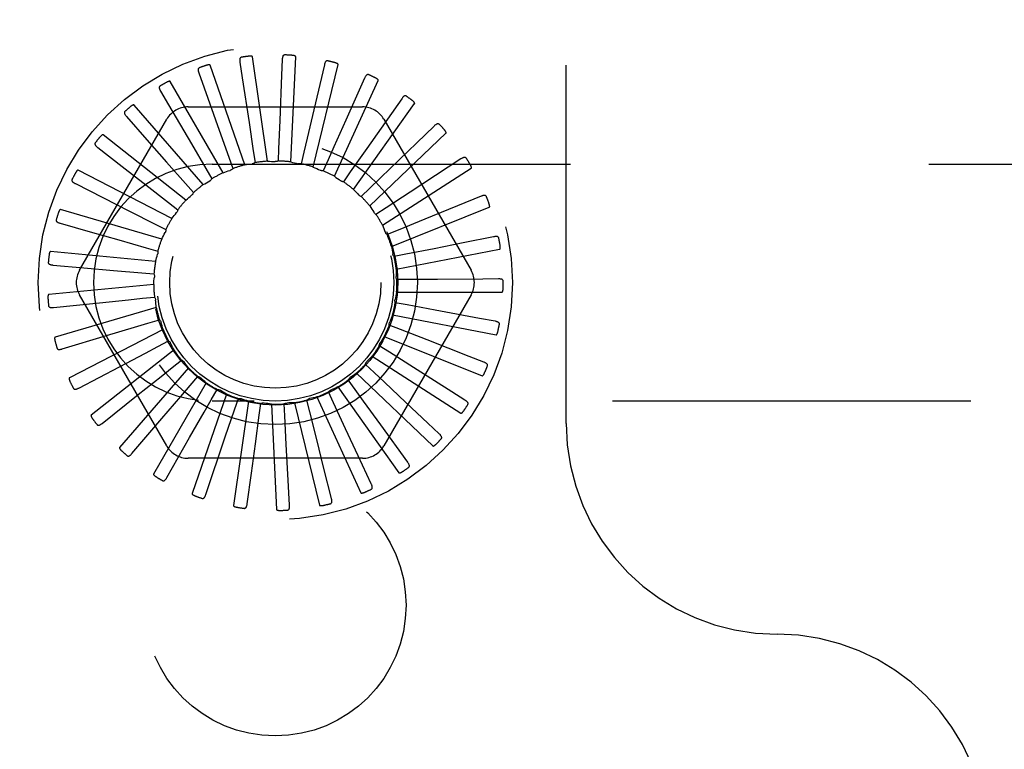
# Model space of a CAD drawing. Header units: inches. Extents: x 0 to 77.3, y 0 to 50.
# Tile 48 of 56: x 71.8 to 72.9, y 40.3 to 41.2. Entities that reach past the tile are written whole.
import ezdxf

# ---------------------------------------------------------------- set-up
doc = ezdxf.new("R2010")
doc.units = ezdxf.units.IN
doc.header["$LTSCALE"] = 4.25
doc.header["$MEASUREMENT"] = 0
doc.linetypes.add('HIDDEN', pattern=[0.2, 0.1, -0.1])
doc.layers.get('0').update_dxf_attribs({"linetype": 'CONTINUOUS'})
doc.layers.add('DEFAULT_2', color=8, linetype='HIDDEN')
doc.layers.add('DIMENSIONS', color=7, linetype='CONTINUOUS')
doc.styles.get("Standard").update_dxf_attribs({"font": 'arial.ttf'})
doc.dimstyles.new('DIMSTYLE_1', dxfattribs={"dimtxt": 0.340909, "dimasz": 0.454545, "dimexe": 0.09, "dimexo": 0.07, "dimgap": 0.0375, "dimtad": 0, "dimtih": 1, "dimtoh": 1, "dimzin": 4, "dimdsep": 46, "dimtxsty": 'Standard', "dimblk": '_FILLED', "dimblk1": '_FILLED', "dimblk2": '_FILLED', "dimcen": 0.09, "dimadec": 3, "dimazin": 1, "dimtfac": 1, "dimtdec": 3, "dimtofl": 0, "dimtmove": 0, "dimatfit": 3, "dimldrblk": '_FILLED', "dimfxl": 0, "dimtolj": 1, "dimtzin": 4, "dimarcsym": 0})

# ---------------------------------------------------------------- blocks, each defined once
blk = doc.blocks.new('_FILLED')
at = {"color": 0, "linetype": 'ByBlock'}
blk.add_solid([(0, 0), (-1, 0.2), (-1, -0.2)], dxfattribs=at)
blk = doc.blocks.new('*D10')
at = {"layer": 'DIMENSIONS', "color": 2, "linetype": 'Continuous'}
for p, q in [((65.3931, 42.3653), (76.2617, 42.3653)), ((75.8526, 42.3653), (75.8526, 41.3312)), ((75.8526, 39.6153), (75.8526, 40.6494)), ((75.2581, 39.6153), (76.2617, 39.6153))]:
    blk.add_line(p, q, dxfattribs=at)
at = {"layer": 'DIMENSIONS', "color": 2, "linetype": 'Continuous', "xscale": 0.4545454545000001, "yscale": 0.4545454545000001, "zscale": 0.4545454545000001}
for p, rotation in [((75.8526, 42.3653), 90), ((75.8526, 39.6153), 270)]:
    blk.add_blockref('_FILLED', p, dxfattribs=dict(at, rotation=rotation))
at = {"layer": 'DIMENSIONS', "color": 2, "linetype": 'Continuous', "insert": (75.8526, 41.1607), "char_height": 0.34091, "width": 0.926411, "attachment_point": 2, "line_spacing_factor": 0.9}
blk.add_mtext('2.75', dxfattribs=at)
blk = doc.blocks.new('*D12')
at = {"layer": 'DIMENSIONS', "color": 2, "linetype": 'Continuous'}
for p, q in [((65.0749, 42.0471), (65.0749, 37.5796)), ((75.0749, 39.4401), (75.0749, 37.5796)), ((65.0749, 37.9887), (69.3088, 37.9887)), ((75.0749, 37.9887), (70.841, 37.9887))]:
    blk.add_line(p, q, dxfattribs=at)
at = {"layer": 'DIMENSIONS', "color": 2, "linetype": 'Continuous', "xscale": 0.4545454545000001, "yscale": 0.4545454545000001, "zscale": 0.4545454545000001, "rotation": 180}
blk.add_blockref('_FILLED', (65.0749, 37.9887), dxfattribs=at)
at = {"layer": 'DIMENSIONS', "color": 2, "linetype": 'Continuous', "xscale": 0.4545454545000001, "yscale": 0.4545454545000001, "zscale": 0.4545454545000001}
blk.add_blockref('_FILLED', (75.0749, 37.9887), dxfattribs=at)
at = {"layer": 'DIMENSIONS', "color": 2, "linetype": 'Continuous', "insert": (70.0749, 38.1591), "char_height": 0.34091, "width": 1.191281, "attachment_point": 2, "line_spacing_factor": 0.9}
blk.add_mtext('10.00', dxfattribs=at)

msp = doc.modelspace()

# ---------------------------------------------------------------- linework, layer by layer
at = {"layer": 'DEFAULT_2', "color": 8, "linetype": 'HIDDEN'}
for p, q in [((72.419909, 40.698287), (72.419909, 44.032287)), ((72.032963, 41.126534), (72.035735, 41.108192)), ((72.065758, 41.009248), (72.047973, 41.132945)), ((72.083162, 41.129751), (72.082413, 41.111216)), ((72.093168, 41.008378), (72.099114, 41.133205)), ((71.98428, 41.113875), (71.990473, 41.096388)), ((72.038679, 41.004914), (71.997805, 41.12301)), ((72.119918, 41.002337), (72.149381, 41.123783)), ((72.133063, 41.12341), (72.120569, 41.070263)), ((72.012909, 40.995535), (71.950424, 41.103761)), ((72.035735, 41.108192), (72.043727, 41.055245)), ((72.082413, 41.111216), (72.08024, 41.057713)), ((72.145042, 40.991342), (72.196956, 41.105018)), ((72.180862, 41.10774), (72.158536, 41.057917)), ((71.938872, 41.092231), (71.948263, 41.076232)), ((71.990473, 41.096388), (72.008341, 41.045911)), ((72.224832, 41.083306), (72.183427, 41.024284)), ((71.98938, 40.981447), (71.907543, 41.075892)), ((71.948263, 41.076232), (71.97536, 41.030048)), ((71.971467, 41.073621), (72.178351, 41.073621)), ((72.16763, 40.975791), (72.240119, 41.077588)), ((71.842766, 40.879871), (71.946208, 41.059037)), ((71.898381, 41.062384), (71.922646, 41.034783)), ((72.043727, 41.055245), (72.048787, 41.021628)), ((72.08024, 41.057713), (72.078847, 41.023746)), ((72.20361, 41.059037), (72.307052, 40.879871)), ((72.008341, 41.045911), (72.019671, 41.013859)), ((72.263383, 41.050993), (72.211556, 41.000873)), ((71.968942, 40.963162), (71.87071, 41.040412)), ((71.922646, 41.034783), (71.945978, 41.008231)), ((72.186868, 40.956247), (72.277312, 41.042485)), ((71.86427, 41.025414), (71.89332, 41.002904)), ((71.97536, 41.030048), (71.992552, 41.000721)), ((72.048787, 41.021628), (72.050894, 41.007525)), ((72.078847, 41.023746), (72.078246, 41.0095)), ((72.108764, 41.020138), (72.105478, 41.006262)), ((72.183427, 41.024284), (72.163891, 40.996463)), ((72.019671, 41.013859), (72.024409, 41.00041)), ((72.137458, 41.010932), (72.131606, 40.997929)), ((72.295122, 41.011968), (72.234747, 40.972562)), ((71.952334, 40.941339), (71.841257, 40.998603)), ((71.89332, 41.002904), (71.921256, 40.981248)), ((71.945978, 41.008231), (71.968409, 40.982687)), ((71.992552, 41.000721), (71.999749, 40.988411)), ((71.999909, 41.005787), (74.599909, 41.005787)), ((72.211556, 41.000873), (72.187108, 40.977252)), ((72.202059, 40.933414), (72.307189, 41.000978)), ((72.163891, 40.996463), (72.155684, 40.984802)), ((71.837773, 40.982657), (71.870557, 40.966051)), ((71.921256, 40.981248), (71.948116, 40.96041)), ((71.968409, 40.982687), (71.977806, 40.971962)), ((72.187108, 40.977252), (72.176842, 40.967356)), ((71.870557, 40.966051), (71.902087, 40.950073)), ((72.234747, 40.972562), (72.20627, 40.953995)), ((72.318902, 40.967642), (72.25216, 40.940374)), ((71.940156, 40.916767), (71.82025, 40.951974)), ((71.902087, 40.950073), (71.932405, 40.934695)), ((71.948116, 40.96041), (71.959373, 40.951657)), ((72.20627, 40.953995), (72.194317, 40.94622)), ((72.212654, 40.90812), (72.328671, 40.954566)), ((72.25216, 40.940374), (72.220684, 40.927532)), ((71.819845, 40.935658), (71.855181, 40.925557)), ((71.932405, 40.934695), (71.945115, 40.928231)), ((72.220684, 40.927532), (72.207476, 40.922159)), ((71.855181, 40.925557), (71.889164, 40.915834)), ((71.889164, 40.915834), (71.921845, 40.906472)), ((72.333864, 40.919616), (72.297828, 40.912403)), ((71.921845, 40.906472), (71.935548, 40.90253)), ((72.218271, 40.881278), (72.340981, 40.904928)), ((72.263167, 40.905472), (72.22983, 40.898819)), ((72.297828, 40.912403), (72.263167, 40.905472)), ((71.932849, 40.890334), (71.808446, 40.902213)), ((72.22983, 40.898819), (72.215843, 40.896043)), ((71.811137, 40.886115), (71.847745, 40.882884)), ((71.847745, 40.882884), (71.882955, 40.879768)), ((71.882955, 40.879768), (71.916816, 40.87676)), ((71.916816, 40.87676), (71.931018, 40.875483)), ((72.233376, 40.868894), (72.219117, 40.868815)), ((72.26737, 40.869118), (72.233376, 40.868894)), ((72.320916, 40.869493), (72.26737, 40.869118)), ((72.339466, 40.869627), (72.320916, 40.869493)), ((71.930676, 40.862997), (71.806273, 40.851118)), ((71.946208, 40.671537), (71.842766, 40.850704)), ((71.917502, 40.846634), (71.931689, 40.848067)), ((72.307052, 40.850704), (72.20361, 40.671537)), ((72.218706, 40.853857), (72.343675, 40.853857)), ((71.811962, 40.835819), (71.866273, 40.841396)), ((71.933716, 40.835742), (71.813809, 40.800534)), ((72.231195, 40.838838), (72.217179, 40.84146)), ((72.264617, 40.832625), (72.231195, 40.838838)), ((72.213945, 40.82685), (72.336655, 40.803199)), ((72.317266, 40.82286), (72.264617, 40.832625)), ((72.335506, 40.819481), (72.317266, 40.82286)), ((71.923877, 40.817181), (71.937536, 40.821274)), ((72.223365, 40.809739), (72.210098, 40.814966)), ((71.822291, 40.786589), (71.874565, 40.802343)), ((71.941859, 40.809555), (71.830782, 40.752291)), ((72.204158, 40.801232), (72.320175, 40.754785)), ((72.255008, 40.797313), (72.223365, 40.809739)), ((71.93571, 40.789468), (71.948348, 40.796071)), ((71.95066, 40.793552), (71.950779, 40.793311)), ((72.21017, 40.782647), (72.198132, 40.790291)), ((72.304857, 40.77776), (72.255008, 40.797313)), ((71.954811, 40.785382), (71.856579, 40.708131)), ((72.1897, 40.777929), (72.29483, 40.710366)), ((72.238889, 40.764457), (72.21017, 40.782647)), ((72.322128, 40.77099), (72.304857, 40.77776)), ((71.84175, 40.740203), (71.890097, 40.765565)), ((71.972103, 40.764097), (71.890266, 40.669652)), ((71.952575, 40.764494), (71.963735, 40.77337)), ((72.192086, 40.758542), (72.181712, 40.768326)), ((72.284137, 40.735824), (72.238889, 40.764457)), ((71.973861, 40.743164), (71.983139, 40.753992)), ((72.171092, 40.757783), (72.261537, 40.671545)), ((71.993111, 40.74647), (71.930627, 40.638244)), ((72.149009, 40.741523), (72.221498, 40.639726)), ((72.169767, 40.738296), (72.161432, 40.749865)), ((71.869635, 40.698338), (71.91231, 40.732391)), ((72.017076, 40.733137), (71.976203, 40.615041)), ((71.998799, 40.726247), (72.00586, 40.738635)), ((72.124247, 40.729736), (72.176161, 40.61606)), ((72.144019, 40.722639), (72.138024, 40.735577)), ((72.299815, 40.725908), (72.284137, 40.735824)), ((74.599909, 40.724787), (71.999909, 40.724787)), ((72.043131, 40.72458), (72.025346, 40.600883)), ((72.026487, 40.714356), (72.031077, 40.727857)), ((72.055926, 40.70792), (72.057878, 40.722045)), ((72.070334, 40.721109), (72.07628, 40.596281)), ((72.086051, 40.707171), (72.085295, 40.72141)), ((72.097703, 40.722848), (72.127165, 40.601402)), ((72.115774, 40.712137), (72.112336, 40.725976)), ((72.158345, 40.691809), (72.144019, 40.722639)), ((72.255855, 40.698567), (72.229592, 40.723256)), ((72.015581, 40.682158), (72.026487, 40.714356)), ((72.051311, 40.674239), (72.055926, 40.70792)), ((72.087893, 40.673226), (72.086051, 40.707171)), ((72.124006, 40.679154), (72.115774, 40.712137)), ((71.90494, 40.662506), (71.940399, 40.704021)), ((72.231902, 40.652303), (72.199918, 40.696549)), ((72.269373, 40.685863), (72.255855, 40.698567)), ((71.946389, 40.634004), (71.97335, 40.681479)), ((71.992482, 40.613861), (72.015581, 40.682158)), ((72.173252, 40.65976), (72.158345, 40.691809)), ((72.046523, 40.639218), (72.051311, 40.674239)), ((72.08982, 40.637932), (72.087893, 40.673226)), ((72.132578, 40.644862), (72.124006, 40.679154)), ((72.188757, 40.62644), (72.173252, 40.65976)), ((72.178351, 40.656954), (71.971467, 40.656954)), ((72.041554, 40.602805), (72.046523, 40.639218)), ((72.091832, 40.601236), (72.08982, 40.637932)), ((72.141498, 40.609211), (72.132578, 40.644862))]:
    msp.add_line(p, q, dxfattribs=at)
for points in [[(72.034819, 41.132567), (72.034371, 41.132454), (72.033981, 41.132271), (72.033647, 41.132011), (72.033371, 41.131692), (72.033155, 41.131327), (72.032991, 41.130916), (72.032873, 41.130463), (72.032797, 41.129974), (72.032759, 41.129454), (72.032752, 41.128909), (72.032771, 41.128342), (72.032815, 41.127756), (72.032878, 41.127154), (72.032963, 41.126534)], [(72.047973, 41.132945), (72.047917, 41.133108), (72.047824, 41.13325), (72.047693, 41.133367), (72.047532, 41.133466), (72.047353, 41.133548), (72.047156, 41.133616), (72.046948, 41.133672), (72.046728, 41.133717), (72.046497, 41.133754), (72.046255, 41.133783), (72.046003, 41.133804), (72.045743, 41.133818), (72.045475, 41.133826), (72.045197, 41.133828), (72.04491, 41.133824), (72.044612, 41.133814), (72.044302, 41.133798), (72.04398, 41.133774), (72.043644, 41.133743), (72.043295, 41.133704)], [(72.086128, 41.135324), (72.085666, 41.135298), (72.085247, 41.135191), (72.084871, 41.135), (72.084539, 41.134739), (72.084258, 41.134421), (72.084019, 41.134049), (72.083818, 41.133626), (72.083651, 41.13316), (72.083514, 41.132658), (72.083404, 41.132123), (72.083316, 41.131563), (72.083248, 41.130979), (72.083196, 41.130376), (72.083162, 41.129751)], [(72.099114, 41.133205), (72.09909, 41.133377), (72.099026, 41.133533), (72.098919, 41.133674), (72.09878, 41.133801), (72.098619, 41.133915), (72.098439, 41.134019), (72.098245, 41.134113), (72.098038, 41.134199), (72.097818, 41.134279), (72.097586, 41.134353), (72.097343, 41.134422), (72.09709, 41.134485), (72.096828, 41.134544), (72.096556, 41.134598), (72.096273, 41.134649), (72.095979, 41.134695), (72.095672, 41.134738), (72.095351, 41.134776), (72.095013, 41.134809), (72.094658, 41.134837)], [(72.137029, 41.128321), (72.136571, 41.128383), (72.13614, 41.128357), (72.135734, 41.128241), (72.135359, 41.128047), (72.135023, 41.127788), (72.134718, 41.127468), (72.13444, 41.127091), (72.134188, 41.126665), (72.133959, 41.126197), (72.13375, 41.125693), (72.133557, 41.12516), (72.13338, 41.124599), (72.133215, 41.124017), (72.133063, 41.12341)], [(72.149381, 41.123783), (72.149389, 41.123956), (72.149356, 41.124121), (72.149278, 41.12428), (72.149165, 41.124431), (72.149029, 41.124574), (72.148872, 41.12471), (72.148699, 41.124839), (72.148512, 41.124963), (72.148311, 41.125083), (72.148097, 41.125199), (72.147872, 41.125313), (72.147635, 41.125423), (72.147389, 41.12553), (72.147132, 41.125635), (72.146864, 41.125738), (72.146584, 41.125839), (72.146285, 41.12594), (72.145982, 41.126037), (72.145692, 41.126124), (72.145408, 41.126202)], [(71.984961, 41.12015), (71.984542, 41.119954), (71.984193, 41.1197), (71.983915, 41.119382), (71.983704, 41.119017), (71.983561, 41.118617), (71.983478, 41.118183), (71.983448, 41.117716), (71.983466, 41.117221), (71.983526, 41.116704), (71.983623, 41.116166), (71.983749, 41.115614), (71.983903, 41.115046), (71.984079, 41.114467), (71.98428, 41.113875)], [(71.997805, 41.12301), (71.997719, 41.12316), (71.997602, 41.123281), (71.99745, 41.123372), (71.997274, 41.123439), (71.997082, 41.123485), (71.996876, 41.123515), (71.996661, 41.12353), (71.996437, 41.123533), (71.996202, 41.123525), (71.99596, 41.123508), (71.995709, 41.123481), (71.99545, 41.123446), (71.995185, 41.123403), (71.994912, 41.123352), (71.994631, 41.123294), (71.994341, 41.123228), (71.994034, 41.123151), (71.993728, 41.123069), (71.993435, 41.122985), (71.993151, 41.122896)], [(71.950424, 41.103761), (71.950311, 41.103892), (71.950173, 41.103989), (71.950007, 41.104049), (71.949821, 41.104081), (71.949624, 41.10409), (71.949416, 41.10408), (71.949203, 41.104055), (71.948981, 41.104015), (71.948753, 41.103963), (71.948518, 41.1039), (71.948276, 41.103826), (71.948029, 41.103743), (71.947777, 41.103651), (71.947519, 41.103549), (71.947254, 41.103439), (71.946981, 41.103319), (71.9467, 41.103188), (71.946409, 41.103047), (71.946109, 41.102893), (71.9458, 41.102727)], [(72.185686, 41.111811), (72.185248, 41.111958), (72.18482, 41.112015), (72.184399, 41.111978), (72.183994, 41.111858), (72.183615, 41.111668), (72.183255, 41.111411), (72.182911, 41.111093), (72.182583, 41.110723), (72.182269, 41.110307), (72.181968, 41.109852), (72.181679, 41.109364), (72.181398, 41.108848), (72.181126, 41.108307), (72.180862, 41.10774)], [(72.196956, 41.105018), (72.196997, 41.105186), (72.196995, 41.105354), (72.196948, 41.105525), (72.196867, 41.105694), (72.19676, 41.105861), (72.196631, 41.106024), (72.196486, 41.106183), (72.196326, 41.10634), (72.196151, 41.106497), (72.195963, 41.106651), (72.195763, 41.106805), (72.195552, 41.106958), (72.19533, 41.10711), (72.195098, 41.107262), (72.194854, 41.107414), (72.194598, 41.107566), (72.194329, 41.10772), (72.194045, 41.107874), (72.193746, 41.108029), (72.193432, 41.108185)], [(71.938354, 41.098522), (71.937979, 41.09825), (71.937685, 41.097934), (71.937471, 41.09757), (71.937334, 41.097171), (71.937269, 41.096751), (71.93727, 41.096309), (71.937329, 41.095845), (71.93744, 41.095362), (71.937597, 41.094865), (71.937793, 41.094356), (71.938022, 41.093838), (71.938281, 41.09331), (71.938563, 41.092774), (71.938872, 41.092231)], [(72.230339, 41.086391), (72.229937, 41.086619), (72.229527, 41.086756), (72.229107, 41.086798), (72.228687, 41.086758), (72.228279, 41.086642), (72.227876, 41.086458), (72.227479, 41.086212), (72.227086, 41.08591), (72.226699, 41.085561), (72.226318, 41.085171), (72.225941, 41.084747), (72.225568, 41.084293), (72.225198, 41.083813), (72.224832, 41.083306)], [(72.240119, 41.077588), (72.240191, 41.077745), (72.240222, 41.077911), (72.240208, 41.078087), (72.24016, 41.078269), (72.240087, 41.078453), (72.239991, 41.078637), (72.239879, 41.078821), (72.239751, 41.079006), (72.239609, 41.079192), (72.239454, 41.07938), (72.239287, 41.079569), (72.239108, 41.079759), (72.23892, 41.07995), (72.23872, 41.080143), (72.238509, 41.080338), (72.238287, 41.080536), (72.238047, 41.080741), (72.237802, 41.080944), (72.237563, 41.081133), (72.237327, 41.081313)], [(71.896681, 41.068463), (71.896365, 41.068126), (71.896136, 41.06776), (71.895995, 41.067362), (71.895936, 41.066944), (71.895951, 41.06652), (71.896036, 41.066086), (71.896182, 41.065641), (71.896382, 41.065189), (71.89663, 41.064731), (71.896919, 41.064268), (71.897242, 41.063802), (71.897596, 41.063332), (71.897975, 41.06286), (71.898381, 41.062384)], [(71.907543, 41.075892), (71.907407, 41.075999), (71.907253, 41.076069), (71.907078, 41.076097), (71.90689, 41.076093), (71.906694, 41.076065), (71.906492, 41.076015), (71.906287, 41.07595), (71.906077, 41.075869), (71.905863, 41.075775), (71.905644, 41.075668), (71.905421, 41.07555), (71.905194, 41.075422), (71.904964, 41.075283), (71.904729, 41.075135), (71.90449, 41.074976), (71.904245, 41.074807), (71.903994, 41.074626), (71.903735, 41.074432), (71.903468, 41.074222), (71.903192, 41.073999)], [(72.120569, 41.070263), (72.112625, 41.036517), (72.108764, 41.020138)], [(72.158536, 41.057917), (72.144349, 41.026285), (72.137458, 41.010932)], [(72.269374, 41.052981), (72.269022, 41.05328), (72.268646, 41.053492), (72.268242, 41.053613), (72.267822, 41.053653), (72.267399, 41.053617), (72.266969, 41.053512), (72.266532, 41.053345), (72.266089, 41.053123), (72.265644, 41.052854), (72.265195, 41.052543), (72.264745, 41.052198), (72.264293, 41.051823), (72.263839, 41.051422), (72.263383, 41.050993)], [(72.277312, 41.042485), (72.277412, 41.042626), (72.277474, 41.042783), (72.277494, 41.042959), (72.277481, 41.043146), (72.277444, 41.04334), (72.277385, 41.04354), (72.27731, 41.043742), (72.277219, 41.043947), (72.277115, 41.044157), (72.276998, 41.044371), (72.276869, 41.044588), (72.27673, 41.044808), (72.276581, 41.045032), (72.276421, 41.045259), (72.276252, 41.04549), (72.27607, 41.045727), (72.275878, 41.04597), (72.275672, 41.046219), (72.275451, 41.046474), (72.275216, 41.046737)], [(71.87071, 41.040412), (71.870556, 41.040492), (71.870392, 41.04053), (71.870215, 41.040525), (71.870031, 41.040485), (71.869844, 41.040421), (71.869655, 41.040334), (71.869466, 41.040231), (71.869276, 41.040112), (71.869083, 41.039979), (71.868888, 41.039833), (71.868691, 41.039675), (71.868493, 41.039506), (71.868293, 41.039326), (71.868091, 41.039136), (71.867886, 41.038935), (71.867677, 41.038722), (71.867461, 41.038492), (71.867247, 41.038257), (71.867048, 41.038029), (71.866858, 41.037802)], [(71.861451, 41.031062), (71.861204, 41.030671), (71.861048, 41.030268), (71.860986, 41.029851), (71.861006, 41.029429), (71.861102, 41.029016), (71.861267, 41.028605), (71.861494, 41.028196), (71.861777, 41.02779), (71.862107, 41.027387), (71.862479, 41.026987), (71.862884, 41.026591), (71.86332, 41.026197), (71.863781, 41.025804), (71.86427, 41.025414)], [(72.065758, 41.009248), (72.067985, 41.00918), (72.070208, 41.009078), (72.072426, 41.008943), (72.07464, 41.008775)], [(72.078246, 41.0095), (72.077683, 41.009238), (72.077099, 41.009032), (72.07649, 41.008881), (72.075871, 41.008787), (72.075256, 41.008751), (72.07464, 41.008775)], [(72.093168, 41.008378), (72.095342, 41.00789), (72.097505, 41.00737), (72.099658, 41.006817), (72.1018, 41.006233)], [(72.301382, 41.012785), (72.301093, 41.013146), (72.300763, 41.013426), (72.300389, 41.013621), (72.299984, 41.01374), (72.299562, 41.013785), (72.29912, 41.013763), (72.298659, 41.013682), (72.298182, 41.013548), (72.297694, 41.013367), (72.297194, 41.013147), (72.296687, 41.012894), (72.296172, 41.012611), (72.295651, 41.012303), (72.295122, 41.011968)], [(71.841257, 40.998603), (71.841091, 40.998651), (71.840923, 40.998658), (71.84075, 40.998619), (71.840577, 40.998546), (71.840406, 40.998447), (71.840237, 40.998326), (71.84007, 40.998189), (71.839906, 40.998036), (71.839742, 40.997869), (71.839578, 40.997689), (71.839415, 40.997497), (71.839252, 40.997293), (71.83909, 40.997079), (71.838927, 40.996854), (71.838764, 40.996618), (71.838599, 40.996369), (71.838433, 40.996107), (71.838265, 40.995831), (71.838096, 40.99554), (71.837925, 40.995232)], [(72.012909, 40.995535), (72.015001, 40.996299), (72.017103, 40.997031), (72.019212, 40.99773), (72.02133, 40.998397)], [(72.024409, 41.00041), (72.023983, 40.999958), (72.023518, 40.99955), (72.023009, 40.999183), (72.022469, 40.998865), (72.021911, 40.998604), (72.02133, 40.998397)], [(72.038679, 41.004914), (72.040878, 41.005269), (72.04308, 41.00559), (72.045284, 41.005877), (72.04749, 41.006131)], [(72.050894, 41.007525), (72.05039, 41.007162), (72.049856, 41.006849), (72.049287, 41.006585), (72.048696, 41.006375), (72.048099, 41.006225), (72.04749, 41.006131)], [(72.105478, 41.006262), (72.104876, 41.006112), (72.104264, 41.00602), (72.103637, 41.005987), (72.103011, 41.006011), (72.102401, 41.006093), (72.1018, 41.006233)], [(72.119918, 41.002337), (72.12196, 41.001446), (72.123986, 41.000526), (72.125995, 40.999576), (72.127988, 40.998596)], [(72.131606, 40.997929), (72.130985, 40.997896), (72.130367, 40.997921), (72.129746, 40.998007), (72.129135, 40.99815), (72.128552, 40.998346), (72.127988, 40.998596)], [(72.307189, 41.000978), (72.307314, 41.001097), (72.307405, 41.00124), (72.307457, 41.001408), (72.30748, 41.001595), (72.30748, 41.001793), (72.30746, 41.002), (72.307425, 41.002212), (72.307374, 41.002431), (72.307312, 41.002657), (72.307237, 41.002889), (72.307153, 41.003126), (72.307057, 41.003369), (72.306953, 41.003617), (72.30684, 41.00387), (72.306717, 41.00413), (72.306584, 41.004396), (72.30644, 41.004671), (72.306285, 41.004954), (72.306116, 41.005248), (72.305934, 41.005552)], [(71.833935, 40.987669), (71.833767, 40.987238), (71.83369, 40.986814), (71.833708, 40.986392), (71.833807, 40.985982), (71.83398, 40.985594), (71.834219, 40.985222), (71.83452, 40.984863), (71.834874, 40.984518), (71.835275, 40.984185), (71.835716, 40.983862), (71.836188, 40.98355), (71.836691, 40.983245), (71.837219, 40.982948), (71.837773, 40.982657)], [(71.98938, 40.981447), (71.99129, 40.982594), (71.993215, 40.98371), (71.995154, 40.984796), (71.997107, 40.985851)], [(71.999749, 40.988411), (71.999417, 40.987886), (71.999037, 40.987398), (71.998607, 40.986941), (71.998137, 40.986527), (71.997638, 40.986165), (71.997107, 40.985851)], [(72.145042, 40.991342), (72.146878, 40.990081), (72.148693, 40.988794), (72.150487, 40.987481), (72.152258, 40.986142)], [(72.155684, 40.984802), (72.155068, 40.984887), (72.154466, 40.985029), (72.153872, 40.985231), (72.1533, 40.985486), (72.152764, 40.985789), (72.152258, 40.986142)], [(72.16763, 40.975791), (72.169195, 40.974205), (72.170734, 40.972598), (72.172246, 40.970969), (72.173732, 40.96932)], [(71.968942, 40.963162), (71.970601, 40.964649), (71.972279, 40.96611), (71.973978, 40.967543), (71.975696, 40.968949)], [(71.977806, 40.971962), (71.977579, 40.971384), (71.977299, 40.970832), (71.976962, 40.970302), (71.976579, 40.969807), (71.976159, 40.969357), (71.975697, 40.968949)], [(72.176842, 40.967356), (72.176254, 40.967555), (72.17569, 40.967809), (72.175145, 40.968119), (72.174631, 40.968479), (72.174162, 40.968877), (72.173732, 40.96932)], [(72.325203, 40.96726), (72.324988, 40.967669), (72.324717, 40.968005), (72.324387, 40.968268), (72.324011, 40.968461), (72.323605, 40.968585), (72.323168, 40.968648), (72.3227, 40.968655), (72.322206, 40.968614), (72.321692, 40.968529), (72.32116, 40.968407), (72.320614, 40.968255), (72.320055, 40.968074), (72.319485, 40.96787), (72.318902, 40.967642)], [(71.82025, 40.951974), (71.820077, 40.951991), (71.81991, 40.951966), (71.819748, 40.951895), (71.819592, 40.95179), (71.819443, 40.951661), (71.8193, 40.95151), (71.819162, 40.951344), (71.81903, 40.951163), (71.8189, 40.950968), (71.818774, 40.95076), (71.81865, 40.95054), (71.818528, 40.950309), (71.818409, 40.950068), (71.818292, 40.949816), (71.818177, 40.949554), (71.818063, 40.949278), (71.817947, 40.948985), (71.817836, 40.948687), (71.817735, 40.9484), (71.817643, 40.948118)], [(71.959373, 40.951657), (71.959259, 40.951047), (71.959088, 40.950452), (71.958858, 40.949868), (71.958576, 40.949309), (71.958248, 40.948788), (71.957871, 40.948299)], [(72.186868, 40.956247), (72.188103, 40.954395), (72.189309, 40.952527), (72.190486, 40.950641), (72.191634, 40.948737)], [(72.328671, 40.954566), (72.328817, 40.95466), (72.328932, 40.954783), (72.329016, 40.954938), (72.329074, 40.955117), (72.329111, 40.955311), (72.329131, 40.955519), (72.329136, 40.955734), (72.329128, 40.955958), (72.329109, 40.956192), (72.32908, 40.956434), (72.329042, 40.956683), (72.328994, 40.95694), (72.328939, 40.957202), (72.328875, 40.957472), (72.328804, 40.957751), (72.328724, 40.958038), (72.328633, 40.95834), (72.328536, 40.958642), (72.328438, 40.958929), (72.328337, 40.959207)], [(71.815129, 40.939853), (71.815046, 40.939398), (71.81505, 40.938967), (71.815147, 40.938555), (71.815323, 40.938172), (71.815566, 40.937824), (71.815871, 40.937504), (71.816234, 40.937208), (71.816648, 40.936936), (71.817104, 40.936685), (71.817598, 40.936452), (71.818121, 40.936234), (71.818672, 40.936031), (71.819247, 40.935838), (71.819845, 40.935658)], [(71.952334, 40.941339), (71.953681, 40.943113), (71.955053, 40.944865), (71.95645, 40.946593), (71.957871, 40.948299)], [(72.194317, 40.94622), (72.193777, 40.946527), (72.193271, 40.946883), (72.192794, 40.947291), (72.192358, 40.947741), (72.191973, 40.948222), (72.191635, 40.948737)], [(71.945115, 40.928231), (71.945119, 40.92761), (71.945064, 40.926994), (71.944948, 40.926377), (71.944777, 40.925774), (71.944553, 40.9252), (71.944276, 40.92465)], [(72.202059, 40.933414), (72.202922, 40.93136), (72.203753, 40.929297), (72.204552, 40.927223), (72.205318, 40.925139)], [(71.940156, 40.916767), (71.941143, 40.918764), (71.942159, 40.920744), (71.943203, 40.922706), (71.944276, 40.92465)], [(72.207476, 40.922159), (72.207004, 40.922563), (72.206574, 40.923008), (72.206183, 40.9235), (72.20584, 40.924024), (72.205553, 40.924568), (72.205318, 40.925139)], [(72.339978, 40.918049), (72.339844, 40.918491), (72.339642, 40.918873), (72.339368, 40.919193), (72.339036, 40.919454), (72.33866, 40.919652), (72.338242, 40.919797), (72.337784, 40.919893), (72.337292, 40.919945), (72.336771, 40.919959), (72.336226, 40.91994), (72.335661, 40.919894), (72.335077, 40.919822), (72.334479, 40.91973), (72.333864, 40.919616)], [(72.212654, 40.90812), (72.213113, 40.90594), (72.213538, 40.903756), (72.21393, 40.901568), (72.214288, 40.899377)], [(72.340981, 40.904928), (72.341142, 40.904992), (72.341279, 40.905091), (72.34139, 40.905228), (72.341481, 40.905393), (72.341555, 40.905576), (72.341613, 40.905776), (72.341659, 40.905987), (72.341694, 40.906209), (72.34172, 40.906441), (72.341737, 40.906684), (72.341746, 40.906936), (72.341748, 40.907197), (72.341743, 40.907466), (72.341732, 40.907743), (72.341714, 40.90803), (72.34169, 40.908327), (72.341659, 40.908635), (72.34162, 40.908956), (72.341573, 40.909289), (72.341517, 40.909636)], [(71.808446, 40.902213), (71.808274, 40.902197), (71.808115, 40.902141), (71.807969, 40.902041), (71.807835, 40.901908), (71.807713, 40.901753), (71.807601, 40.901578), (71.807498, 40.901389), (71.807402, 40.901185), (71.807311, 40.900969), (71.807227, 40.900741), (71.807146, 40.900502), (71.807071, 40.900252), (71.807, 40.899993), (71.806933, 40.899724), (71.806869, 40.899444), (71.806809, 40.899152), (71.806751, 40.898847), (71.806698, 40.898529), (71.80665, 40.898196), (71.806605, 40.897848)], [(71.932849, 40.890334), (71.93344, 40.892482), (71.934063, 40.894619), (71.934717, 40.896743), (71.935403, 40.898854)], [(71.935548, 40.90253), (71.93567, 40.901921), (71.935732, 40.901305), (71.935736, 40.900678), (71.935681, 40.900054), (71.93557, 40.899448), (71.935403, 40.898855)], [(72.215843, 40.896043), (72.215456, 40.896529), (72.215118, 40.897048), (72.214828, 40.897604), (72.21459, 40.898183), (72.214411, 40.898773), (72.214288, 40.899377)], [(71.805712, 40.889343), (71.805716, 40.88888), (71.805802, 40.888456), (71.805975, 40.888071), (71.806221, 40.887728), (71.806525, 40.887432), (71.806885, 40.887175), (71.807298, 40.886954), (71.807755, 40.886765), (71.808251, 40.886605), (71.80878, 40.886469), (71.809335, 40.886355), (71.809915, 40.886259), (71.810515, 40.886179), (71.811137, 40.886115)], [(72.218271, 40.881278), (72.218309, 40.87905), (72.218313, 40.876825), (72.218284, 40.874603), (72.218221, 40.872383)], [(71.930676, 40.862997), (71.93085, 40.865218), (71.931057, 40.867433), (71.931297, 40.869643), (71.931571, 40.871846)], [(71.931018, 40.875483), (71.931253, 40.874907), (71.931431, 40.874315), (71.931553, 40.873699), (71.931618, 40.873076), (71.931624, 40.872461), (71.931571, 40.871846)], [(72.219117, 40.868815), (72.218829, 40.869366), (72.218595, 40.869939), (72.218415, 40.87054), (72.218291, 40.871154), (72.218227, 40.871766), (72.218221, 40.872383)], [(72.345173, 40.86693), (72.345125, 40.86739), (72.344999, 40.867803), (72.34479, 40.86817), (72.344514, 40.868489), (72.344183, 40.868755), (72.343799, 40.868975), (72.343368, 40.869156), (72.342894, 40.869301), (72.342386, 40.869414), (72.341847, 40.869498), (72.341283, 40.869559), (72.340697, 40.869599), (72.340091, 40.869622), (72.339466, 40.869627)], [(72.343675, 40.853857), (72.343845, 40.853889), (72.343997, 40.85396), (72.344133, 40.854074), (72.344253, 40.854218), (72.34436, 40.854383), (72.344455, 40.854568), (72.34454, 40.854765), (72.344616, 40.854976), (72.344685, 40.855199), (72.344748, 40.855433), (72.344805, 40.855679), (72.344856, 40.855934), (72.344903, 40.856197), (72.344944, 40.856471), (72.344981, 40.856755), (72.345013, 40.85705), (72.345041, 40.857364), (72.345064, 40.857679), (72.34508, 40.857974), (72.345089, 40.858256)], [(71.806273, 40.851118), (71.806108, 40.85107), (71.805962, 40.850985), (71.805838, 40.850859), (71.805732, 40.850704), (71.805642, 40.850529), (71.805564, 40.850336), (71.805499, 40.850131), (71.805443, 40.849914), (71.805395, 40.849685), (71.805355, 40.849446), (71.805321, 40.849196), (71.805295, 40.848937), (71.805274, 40.84867), (71.805258, 40.848394), (71.805249, 40.848108), (71.805245, 40.847811), (71.805246, 40.847497), (71.805254, 40.84718), (71.805267, 40.846869), (71.805287, 40.846562)], [(71.866273, 40.841396), (71.90076, 40.844925), (71.917502, 40.846634)], [(71.931689, 40.848067), (71.932028, 40.847547), (71.932315, 40.846998), (71.932551, 40.846417), (71.932733, 40.845818), (71.932855, 40.845214), (71.93292, 40.844601)], [(72.217179, 40.84146), (72.217, 40.842055), (72.216879, 40.842662), (72.216816, 40.843286), (72.216811, 40.843913), (72.216863, 40.844526), (72.216974, 40.845133)], [(72.218706, 40.853857), (72.218322, 40.851662), (72.217905, 40.849477), (72.217456, 40.8473), (72.216974, 40.845133)], [(71.806024, 40.83796), (71.806116, 40.837508), (71.80628, 40.837109), (71.806524, 40.836764), (71.806829, 40.836472), (71.807184, 40.836239), (71.807586, 40.836056), (71.808033, 40.835917), (71.808518, 40.835818), (71.809035, 40.835754), (71.80958, 40.835721), (71.810147, 40.835714), (71.810735, 40.83573), (71.811339, 40.835764), (71.811962, 40.835819)], [(71.933716, 40.835742), (71.933466, 40.837956), (71.93325, 40.84017), (71.933068, 40.842385), (71.93292, 40.844601)], [(72.213945, 40.82685), (72.213152, 40.824768), (72.212329, 40.8227), (72.211476, 40.820648), (72.210593, 40.818611)], [(71.874565, 40.802343), (71.907761, 40.812335), (71.923877, 40.817181)], [(71.937536, 40.821274), (71.937968, 40.820827), (71.938353, 40.820343), (71.938695, 40.819817), (71.938987, 40.819262), (71.939221, 40.818693), (71.939401, 40.818103)], [(71.941859, 40.809555), (71.941195, 40.811681), (71.940564, 40.813815), (71.939966, 40.815956), (71.939401, 40.818103)], [(72.210098, 40.814966), (72.210035, 40.815584), (72.210032, 40.816203), (72.210088, 40.816828), (72.210201, 40.817444), (72.210369, 40.818036), (72.210593, 40.818611)], [(72.3406, 40.815753), (72.34064, 40.816213), (72.340595, 40.816643), (72.340459, 40.817043), (72.340247, 40.817408), (72.339973, 40.817731), (72.339638, 40.818021), (72.339249, 40.81828), (72.338811, 40.818512), (72.338333, 40.818719), (72.33782, 40.818904), (72.337278, 40.81907), (72.33671, 40.819221), (72.33612, 40.819358), (72.335506, 40.819481)], [(71.813809, 40.800534), (71.813655, 40.800455), (71.813528, 40.800343), (71.81343, 40.800196), (71.813356, 40.800024), (71.8133, 40.799834), (71.813261, 40.79963), (71.813235, 40.799416), (71.813222, 40.799192), (71.813218, 40.798957), (71.813224, 40.798714), (71.813239, 40.798462), (71.813262, 40.798202), (71.813292, 40.797935), (71.813329, 40.79766), (71.813374, 40.797377), (71.813427, 40.797083), (71.813489, 40.796774), (71.813556, 40.796464), (71.813627, 40.796168), (71.813701, 40.795881)], [(72.204158, 40.801232), (72.202985, 40.799337), (72.201786, 40.797463), (72.20056, 40.795609), (72.199307, 40.793776)], [(72.336655, 40.803199), (72.336828, 40.803199), (72.336992, 40.80324), (72.337146, 40.803326), (72.337292, 40.803445), (72.337428, 40.803588), (72.337557, 40.803752), (72.337677, 40.80393), (72.337792, 40.804123), (72.337903, 40.80433), (72.338009, 40.804549), (72.338111, 40.80478), (72.33821, 40.805021), (72.338306, 40.805272), (72.338398, 40.805534), (72.338488, 40.805806), (72.338576, 40.806091), (72.338662, 40.806389), (72.338745, 40.806701), (72.338825, 40.80703), (72.338903, 40.807374)], [(71.816055, 40.787569), (71.81623, 40.787141), (71.816468, 40.78678), (71.816772, 40.786487), (71.817127, 40.786259), (71.817519, 40.786097), (71.817949, 40.785993), (71.818414, 40.785941), (71.818909, 40.785936), (71.819429, 40.785971), (71.81997, 40.786042), (71.820528, 40.786142), (71.821102, 40.786269), (71.821689, 40.786417), (71.822291, 40.786589)], [(71.890097, 40.765565), (71.920803, 40.781659), (71.93571, 40.789468)], [(71.948348, 40.796071), (71.948819, 40.795743), (71.949257, 40.795376), (71.949666, 40.794967), (71.950039, 40.794524), (71.950369, 40.794053), (71.95066, 40.793552)], [(71.954811, 40.785382), (71.954105, 40.786686), (71.953413, 40.787998), (71.952735, 40.789316), (71.952069, 40.790641), (71.951418, 40.791973), (71.950779, 40.793311)], [(72.198132, 40.790291), (72.198187, 40.790909), (72.1983, 40.791518), (72.198474, 40.792121), (72.198702, 40.792704), (72.198979, 40.793254), (72.199307, 40.793776)], [(72.1897, 40.777929), (72.18819, 40.77629), (72.186658, 40.774677), (72.185103, 40.773089), (72.183526, 40.771526)], [(71.91231, 40.732391), (71.939414, 40.754006), (71.952575, 40.764494)], [(71.963735, 40.77337), (71.964301, 40.773116), (71.964839, 40.77281), (71.965352, 40.772449), (71.965829, 40.772042), (71.966258, 40.771601), (71.966644, 40.77112)], [(71.972103, 40.764097), (71.970697, 40.765824), (71.969318, 40.76757), (71.967967, 40.769335), (71.966644, 40.77112)], [(72.181712, 40.768326), (72.181885, 40.768927), (72.182111, 40.769503), (72.182392, 40.770055), (72.182722, 40.770579), (72.183099, 40.771068), (72.183526, 40.771526)], [(72.326424, 40.766365), (72.326551, 40.76681), (72.326587, 40.76724), (72.32653, 40.767659), (72.326391, 40.768058), (72.326183, 40.768427), (72.325909, 40.768775), (72.325576, 40.769103), (72.32519, 40.769413), (72.32476, 40.769707), (72.32429, 40.769986), (72.32379, 40.770252), (72.32326, 40.770507), (72.322707, 40.770754), (72.322128, 40.77099)], [(71.830782, 40.752291), (71.830646, 40.752184), (71.830543, 40.752051), (71.830474, 40.751887), (71.830434, 40.751704), (71.830415, 40.751507), (71.830415, 40.751299), (71.83043, 40.751084), (71.830459, 40.750861), (71.8305, 40.750631), (71.830552, 40.750393), (71.830614, 40.750148), (71.830686, 40.749897), (71.830766, 40.749641), (71.830855, 40.749378), (71.830953, 40.749108), (71.83106, 40.74883), (71.831177, 40.748543), (71.831304, 40.748246), (71.831443, 40.747939), (71.831594, 40.747622)], [(71.983139, 40.753992), (71.983744, 40.753849), (71.98433, 40.75365), (71.984902, 40.753393), (71.985447, 40.753084), (71.985952, 40.752731), (71.986422, 40.752332)], [(71.993111, 40.74647), (71.991403, 40.7479), (71.989718, 40.749354), (71.988058, 40.750831), (71.986422, 40.752332)], [(72.161432, 40.749865), (72.161713, 40.750419), (72.162044, 40.750942), (72.162429, 40.751437), (72.162858, 40.751894), (72.163319, 40.752302), (72.163818, 40.752664)], [(72.171092, 40.757783), (72.1693, 40.75646), (72.16749, 40.755166), (72.165663, 40.753901), (72.163818, 40.752664)], [(72.229592, 40.723256), (72.20434, 40.747009), (72.192086, 40.758542)], [(72.320175, 40.754785), (72.320345, 40.754753), (72.320513, 40.754762), (72.320681, 40.754817), (72.320847, 40.754906), (72.321008, 40.755021), (72.321165, 40.755157), (72.321317, 40.75531), (72.321466, 40.755478), (72.321614, 40.75566), (72.32176, 40.755855), (72.321904, 40.756062), (72.322047, 40.75628), (72.322188, 40.756508), (72.322328, 40.756748), (72.322468, 40.756998), (72.322608, 40.757262), (72.322749, 40.757538), (72.32289, 40.757828), (72.323031, 40.758136), (72.323173, 40.75846)], [(71.835441, 40.739984), (71.835694, 40.739598), (71.835996, 40.739288), (71.83635, 40.739058), (71.836742, 40.738901), (71.837158, 40.738817), (71.8376, 40.738796), (71.838067, 40.738833), (71.838554, 40.738922), (71.839058, 40.739055), (71.839576, 40.739227), (71.840105, 40.739431), (71.840644, 40.739664), (71.841192, 40.73992), (71.84175, 40.740203)], [(71.940399, 40.704021), (71.962923, 40.730374), (71.973861, 40.743164)], [(72.149009, 40.741523), (72.146998, 40.740563), (72.144976, 40.739635), (72.142943, 40.738738), (72.140898, 40.737873)], [(72.00586, 40.738635), (72.006481, 40.73861), (72.007094, 40.738525), (72.007705, 40.738381), (72.008298, 40.738181), (72.008861, 40.73793), (72.009398, 40.737627)], [(72.017076, 40.733137), (72.015128, 40.734218), (72.013198, 40.735326), (72.011289, 40.736463), (72.009398, 40.737627)], [(72.124247, 40.729736), (72.122091, 40.729174), (72.11993, 40.728645), (72.117764, 40.72815), (72.115592, 40.727688)], [(72.138024, 40.735577), (72.138405, 40.736067), (72.13883, 40.736518), (72.139302, 40.736931), (72.139809, 40.737299), (72.140339, 40.737612), (72.140898, 40.737873)], [(72.199918, 40.696549), (72.179617, 40.724651), (72.169767, 40.738296)], [(71.97335, 40.681479), (71.990479, 40.711619), (71.998799, 40.726247)], [(72.031077, 40.727857), (72.031692, 40.727949), (72.032309, 40.727982), (72.032936, 40.727956), (72.033557, 40.727872), (72.034157, 40.727732), (72.034742, 40.727536)], [(72.043131, 40.72458), (72.041013, 40.725273), (72.038909, 40.725996), (72.036818, 40.726751), (72.034742, 40.727536)], [(72.057878, 40.722045), (72.058464, 40.722252), (72.059064, 40.722401), (72.059685, 40.722494), (72.06031, 40.722529), (72.060926, 40.722506), (72.061537, 40.722424)], [(72.070334, 40.721109), (72.068123, 40.721388), (72.06592, 40.7217), (72.063725, 40.722046), (72.061537, 40.722424)], [(72.085295, 40.72141), (72.085831, 40.721724), (72.086392, 40.721985), (72.086984, 40.722193), (72.087591, 40.722346), (72.0882, 40.722439), (72.088816, 40.722475)], [(72.097703, 40.722848), (72.095479, 40.722704), (72.093257, 40.722594), (72.091036, 40.722518), (72.088816, 40.722475)], [(72.112336, 40.725976), (72.112803, 40.726386), (72.113305, 40.726748), (72.113846, 40.727064), (72.114414, 40.727329), (72.114994, 40.727536), (72.115592, 40.727688)], [(72.303158, 40.720554), (72.303366, 40.720966), (72.303484, 40.721382), (72.303506, 40.721804), (72.303446, 40.722221), (72.303311, 40.722624), (72.303108, 40.723017), (72.302843, 40.723402), (72.302523, 40.72378), (72.302156, 40.72415), (72.301748, 40.724512), (72.301307, 40.724868), (72.300835, 40.725219), (72.300338, 40.725566), (72.299815, 40.725908)], [(71.856579, 40.708131), (71.856465, 40.708001), (71.856389, 40.70785), (71.856353, 40.707677), (71.856347, 40.707489), (71.856366, 40.707292), (71.856406, 40.707088), (71.856461, 40.70688), (71.856532, 40.706667), (71.856616, 40.706448), (71.856712, 40.706224), (71.856819, 40.705996), (71.856937, 40.705763), (71.857064, 40.705527), (71.857201, 40.705285), (71.857348, 40.705039), (71.857506, 40.704786), (71.857678, 40.704522), (71.857856, 40.704259), (71.858032, 40.70401), (71.858208, 40.703771)], [(72.29483, 40.710366), (72.29499, 40.710301), (72.295158, 40.710278), (72.295333, 40.710301), (72.295513, 40.710357), (72.295692, 40.710439), (72.295872, 40.710543), (72.296051, 40.710664), (72.296229, 40.710801), (72.296408, 40.710951), (72.296588, 40.711115), (72.296769, 40.711291), (72.296951, 40.711479), (72.297133, 40.711676), (72.297316, 40.711885), (72.297501, 40.712104), (72.297688, 40.712336), (72.297882, 40.712586), (72.298072, 40.71284), (72.298249, 40.713087), (72.298417, 40.71333)], [(71.863482, 40.696929), (71.863804, 40.696597), (71.864159, 40.696351), (71.86455, 40.696191), (71.864964, 40.696112), (71.865389, 40.696108), (71.865826, 40.696171), (71.866277, 40.696296), (71.866739, 40.696474), (71.867208, 40.6967), (71.867685, 40.696967), (71.868165, 40.697267), (71.868651, 40.697598), (71.869141, 40.697955), (71.869635, 40.698338)], [(72.271642, 40.679972), (72.271925, 40.680338), (72.272119, 40.680724), (72.272221, 40.681134), (72.27224, 40.681556), (72.272184, 40.681976), (72.272059, 40.682401), (72.271872, 40.682829), (72.271629, 40.683261), (72.271339, 40.683693), (72.271007, 40.684127), (72.270641, 40.68456), (72.270244, 40.684994), (72.269822, 40.685428), (72.269373, 40.685863)], [(72.261537, 40.671545), (72.261682, 40.671451), (72.261842, 40.671397), (72.262018, 40.671386), (72.262205, 40.671407), (72.262397, 40.671454), (72.262594, 40.671522), (72.262792, 40.671607), (72.262993, 40.671707), (72.263197, 40.671821), (72.263405, 40.671948), (72.263616, 40.672087), (72.26383, 40.672237), (72.264046, 40.672396), (72.264265, 40.672566), (72.264488, 40.672747), (72.264716, 40.672939), (72.264949, 40.673143), (72.265188, 40.673361), (72.265432, 40.673593), (72.265682, 40.673839)], [(71.890266, 40.669652), (71.890179, 40.669502), (71.890133, 40.66934), (71.89013, 40.669163), (71.890161, 40.668978), (71.890216, 40.668788), (71.890294, 40.668595), (71.890388, 40.668401), (71.890498, 40.668205), (71.890621, 40.668006), (71.890758, 40.667805), (71.890906, 40.667601), (71.891066, 40.667395), (71.891236, 40.667186), (71.891416, 40.666975), (71.891607, 40.666761), (71.89181, 40.666543), (71.892025, 40.666319), (71.892254, 40.666091), (71.892498, 40.665858), (71.892756, 40.665619)], [(71.899165, 40.659959), (71.899543, 40.659695), (71.899937, 40.659519), (71.900351, 40.659437), (71.900773, 40.659437), (71.901191, 40.659513), (71.901609, 40.659658), (71.902029, 40.659865), (71.902448, 40.660128), (71.902866, 40.660439), (71.903284, 40.660791), (71.903699, 40.661177), (71.904114, 40.661594), (71.904527, 40.662036), (71.90494, 40.662506)], [(72.233016, 40.646089), (72.233363, 40.646395), (72.233626, 40.646737), (72.233804, 40.647121), (72.233903, 40.647531), (72.233927, 40.647954), (72.233885, 40.648395), (72.233782, 40.648851), (72.233625, 40.649321), (72.233422, 40.6498), (72.233178, 40.650289), (72.232901, 40.650783), (72.232594, 40.651284), (72.232261, 40.651791), (72.231902, 40.652303)], [(71.930627, 40.638244), (71.93057, 40.63808), (71.930555, 40.637912), (71.930586, 40.637738), (71.930651, 40.637561), (71.930741, 40.637386), (71.930854, 40.637211), (71.930983, 40.637039), (71.931128, 40.636867), (71.931287, 40.636695), (71.93146, 40.636523), (71.931644, 40.636351), (71.93184, 40.636178), (71.932046, 40.636006), (71.932263, 40.635833), (71.932491, 40.635659), (71.932731, 40.635483), (71.932985, 40.635304), (71.933253, 40.635123), (71.933537, 40.63494), (71.933838, 40.634753)], [(72.221498, 40.639726), (72.221623, 40.639607), (72.22177, 40.639524), (72.221941, 40.639479), (72.222129, 40.639465), (72.222326, 40.639474), (72.222532, 40.639504), (72.222742, 40.63955), (72.222959, 40.63961), (72.223181, 40.639684), (72.223409, 40.639769), (72.223642, 40.639865), (72.223881, 40.639972), (72.224123, 40.640088), (72.22437, 40.640213), (72.224624, 40.640348), (72.224884, 40.640494), (72.225156, 40.640653), (72.225427, 40.640819), (72.225684, 40.640982), (72.225931, 40.641147)], [(71.9412, 40.630409), (71.941622, 40.630221), (71.942042, 40.630124), (71.942465, 40.630122), (71.942879, 40.630202), (71.943275, 40.630355), (71.943657, 40.630577), (71.94403, 40.63086), (71.944392, 40.631198), (71.944744, 40.631582), (71.945087, 40.632007), (71.945422, 40.632464), (71.94575, 40.632952), (71.946072, 40.633465), (71.946389, 40.634004)], [(72.188676, 40.620129), (72.189074, 40.620363), (72.189397, 40.620649), (72.189644, 40.620992), (72.189819, 40.621376), (72.189923, 40.621787), (72.189965, 40.622228), (72.18995, 40.622696), (72.189885, 40.623186), (72.189776, 40.623696), (72.189629, 40.624221), (72.189451, 40.624759), (72.189244, 40.62531), (72.189013, 40.62587), (72.188757, 40.62644)], [(71.976203, 40.615041), (71.976178, 40.61487), (71.976195, 40.614702), (71.976258, 40.614537), (71.976355, 40.614376), (71.976477, 40.61422), (71.976621, 40.61407), (71.97678, 40.613925), (71.976955, 40.613784), (71.977144, 40.613645), (71.977346, 40.613509), (71.977559, 40.613375), (71.977784, 40.613243), (71.978019, 40.613112), (71.978265, 40.612984), (71.978522, 40.612856), (71.978792, 40.612728), (71.979079, 40.612599), (71.979371, 40.612474), (71.979653, 40.61236), (71.97993, 40.612254)], [(71.988066, 40.609349), (71.988517, 40.609245), (71.988948, 40.609229), (71.989364, 40.609306), (71.989755, 40.609463), (71.990115, 40.609689), (71.990449, 40.609979), (71.990761, 40.610328), (71.991052, 40.610728), (71.991325, 40.611172), (71.991581, 40.611654), (71.991824, 40.612166), (71.992053, 40.612707), (71.992273, 40.613272), (71.992482, 40.613861)], [(72.176161, 40.61606), (72.176261, 40.615919), (72.17639, 40.61581), (72.176549, 40.615734), (72.176731, 40.615684), (72.176927, 40.615656), (72.177134, 40.615647), (72.17735, 40.615652), (72.177574, 40.61567), (72.177806, 40.6157), (72.178046, 40.615741), (72.178293, 40.615791), (72.178547, 40.61585), (72.178807, 40.615918), (72.179074, 40.615995), (72.179348, 40.616079), (72.179631, 40.616173), (72.179923, 40.616276), (72.180226, 40.616389), (72.180541, 40.616514), (72.180866, 40.616651)], [(72.025346, 40.600883), (72.025354, 40.60071), (72.025402, 40.600549), (72.025496, 40.600398), (72.025622, 40.600259), (72.025771, 40.600129), (72.02594, 40.600009), (72.026124, 40.599897), (72.026323, 40.599791), (72.026534, 40.599691), (72.026758, 40.599595), (72.026993, 40.599504), (72.027239, 40.599416), (72.027495, 40.599333), (72.02776, 40.599253), (72.028037, 40.599176), (72.028326, 40.599102), (72.028627, 40.59903), (72.028943, 40.598962), (72.029274, 40.598898), (72.029619, 40.598837)], [(72.038073, 40.59754), (72.038534, 40.597522), (72.038961, 40.597588), (72.039354, 40.597742), (72.039709, 40.597971), (72.040019, 40.598261), (72.040292, 40.598608), (72.040533, 40.59901), (72.040743, 40.599458), (72.040927, 40.599945), (72.041088, 40.600467), (72.041228, 40.601016), (72.041352, 40.601591), (72.041461, 40.602187), (72.041554, 40.602805)], [(72.08941, 40.595407), (72.089867, 40.595477), (72.090273, 40.595622), (72.09063, 40.595849), (72.090935, 40.59614), (72.091185, 40.596483), (72.091387, 40.596877), (72.091547, 40.597316), (72.091669, 40.597796), (72.091758, 40.598309), (72.091816, 40.598852), (72.091851, 40.599418), (72.091863, 40.600006), (72.091857, 40.600611), (72.091832, 40.601236)], [(72.127165, 40.601402), (72.127237, 40.601245), (72.127342, 40.601113), (72.127484, 40.601008), (72.127653, 40.600925), (72.12784, 40.60086), (72.128042, 40.600812), (72.128255, 40.600776), (72.128478, 40.600752), (72.128712, 40.600737), (72.128955, 40.600731), (72.129207, 40.600734), (72.129468, 40.600744), (72.129736, 40.600762), (72.130013, 40.600786), (72.130298, 40.600818), (72.130594, 40.600856), (72.1309, 40.600902), (72.131219, 40.600956), (72.131551, 40.601019), (72.131896, 40.601091)], [(72.140223, 40.603028), (72.140658, 40.603183), (72.14103, 40.603403), (72.141337, 40.603693), (72.141582, 40.604037), (72.141762, 40.604421), (72.141886, 40.604846), (72.14196, 40.605308), (72.14199, 40.605802), (72.141979, 40.606323), (72.141934, 40.606867), (72.141861, 40.607429), (72.141761, 40.608008), (72.141641, 40.608602), (72.141498, 40.609211)], [(72.07628, 40.596281), (72.076321, 40.596113), (72.076399, 40.595964), (72.076519, 40.595834), (72.076669, 40.59572), (72.07684, 40.595622), (72.07703, 40.595535), (72.077231, 40.59546), (72.077446, 40.595394), (72.077673, 40.595335), (72.077911, 40.595284), (72.078159, 40.595239), (72.078417, 40.5952), (72.078684, 40.595166), (72.07896, 40.595138), (72.079246, 40.595114), (72.079543, 40.595096), (72.079859, 40.595083), (72.080176, 40.595076), (72.08048, 40.595075), (72.080776, 40.595079)]]:
    msp.add_lwpolyline(points, dxfattribs=at)
for centre, radius in [((72.074909, 40.865287), 0.28125), ((72.074909, 40.865287), 0.1685), ((72.074909, 40.865287), 0.14525), ((72.074909, 40.865287), 0.1405), ((72.074909, 40.865287), 0.12525), ((72.074909, 40.482587), 0.155)]:
    msp.add_circle(centre, radius, dxfattribs=at)
for centre, radius, start, end in [((72.074909, 40.865287), 0.27027, 96.717386, 98.530218), ((72.074909, 40.865287), 0.27027, 85.809474, 87.620993), ((72.074909, 40.865287), 0.27027, 74.879826, 76.712086), ((72.074909, 40.865287), 0.27027, 107.607887, 109.439281), ((72.074909, 40.865287), 0.27027, 118.535285, 120.348303), ((72.074909, 40.865287), 0.27027, 63.989761, 65.802861), ((72.074909, 40.865287), 0.27027, 53.06246, 54.893799), ((72.074909, 40.865287), 0.27027, 129.445696, 131.25754), ((71.971467, 41.044454), 0.029167, 90, 150), ((72.178351, 41.044454), 0.029167, 30, 90), ((72.074909, 40.865287), 0.27027, 42.172081, 43.984776), ((72.074909, 40.865287), 0.27027, 140.334615, 142.166451), ((72.074909, 40.865287), 0.144251, 93.6371, 99.583347), ((72.074909, 40.865287), 0.144251, 82.728009, 88.674256), ((72.074909, 40.865287), 0.27027, 31.263694, 33.075539), ((71.999909, 40.865287), 0.1405, 90, 270), ((72.074909, 40.865287), 0.144251, 104.546191, 110.492437), ((72.074909, 40.865287), 0.144251, 71.818918, 77.765165), ((72.074909, 40.865287), 0.144251, 60.909827, 66.856074), ((72.074909, 40.865287), 0.27027, 151.262711, 153.075659), ((72.074909, 40.865287), 0.144251, 115.455282, 121.401528), ((72.074909, 40.865287), 0.144251, 126.364372, 132.310619), ((72.074909, 40.865287), 0.144251, 50.000736, 55.946983), ((72.074909, 40.865287), 0.144251, 137.273463, 143.21971), ((72.074909, 40.865287), 0.144251, 39.091645, 45.037892), ((72.074909, 40.865287), 0.27027, 20.334552, 22.166628), ((72.074909, 40.865287), 0.27027, 162.153276, 163.98476), ((72.074909, 40.865287), 0.144251, 148.182554, 154.128801), ((72.074909, 40.865287), 0.144251, 28.182554, 34.128801), ((72.074909, 40.865287), 0.144251, 159.091645, 165.037892), ((72.074909, 40.865287), 0.144251, 17.273463, 23.21971), ((72.074909, 40.865287), 0.27027, 9.44428, 11.25742), ((72.074909, 40.865287), 0.27027, 173.080423, 174.893519), ((72.074909, 40.865287), 0.144251, 6.364372, 12.310619), ((71.868025, 40.865287), 0.029167, 150, 210), ((72.074909, 40.865287), 0.144251, 170.000736, 175.946983), ((72.281793, 40.865287), 0.029167, 330, 30), ((72.074909, 40.865287), 0.144251, 355.455282, 1.401528), ((72.074909, 40.865287), 0.144251, 180.909827, 186.856074), ((72.074909, 40.865287), 0.27027, 358.509346, 0.348348), ((72.074909, 40.865287), 0.27027, 183.972746, 185.803132), ((72.074909, 40.865287), 0.144251, 191.818918, 197.765165), ((72.074909, 40.865287), 0.144251, 344.546191, 350.492437), ((72.074909, 40.865287), 0.144251, 333.6371, 339.583347), ((72.074909, 40.865287), 0.27027, 347.62679, 349.439333), ((72.074909, 40.865287), 0.144251, 202.728009, 208.674256), ((72.074909, 40.865287), 0.27027, 194.880292, 196.711913), ((72.074909, 40.865287), 0.144251, 322.728009, 328.674256), ((72.074909, 40.865287), 0.144251, 213.6371, 219.583347), ((72.074909, 40.865287), 0.144251, 224.546191, 230.492437), ((72.074909, 40.865287), 0.144251, 311.818918, 317.765165), ((72.074909, 40.865287), 0.27027, 336.717895, 338.530087), ((72.074909, 40.865287), 0.27027, 205.808058, 207.621099), ((72.074909, 40.865287), 0.144251, 235.455282, 241.401528), ((72.074909, 40.865287), 0.144251, 300.909827, 306.856074), ((72.074909, 40.865287), 0.144251, 246.364372, 252.310619), ((72.074909, 40.865287), 0.144251, 290.000736, 295.946983), ((72.074909, 40.865287), 0.144251, 257.273463, 263.21971), ((72.074909, 40.865287), 0.144251, 268.182554, 274.128801), ((72.074909, 40.865287), 0.144251, 279.091645, 285.037892), ((72.074909, 40.865287), 0.27027, 325.789265, 327.621167), ((72.074909, 40.865287), 0.27027, 216.698632, 218.530233), ((72.669909, 40.698287), 0.25, 180, 270), ((71.971467, 40.68612), 0.029167, 210, 270), ((72.178351, 40.68612), 0.029167, 270, 330), ((72.074909, 40.865287), 0.27027, 314.898839, 316.711979), ((72.074909, 40.865287), 0.27027, 227.626479, 229.439202), ((72.074909, 40.865287), 0.27027, 238.536238, 240.348441), ((72.074909, 40.865287), 0.27027, 303.971477, 305.802847), ((72.074909, 40.865287), 0.27027, 249.425912, 251.257378), ((72.074909, 40.865287), 0.27027, 293.081511, 294.893888), ((72.074909, 40.865287), 0.27027, 282.172157, 283.984638), ((72.074909, 40.865287), 0.27027, 260.353433, 262.16654), ((72.074909, 40.865287), 0.27027, 271.24396, 273.075702), ((72.669909, 40.198287), 0.25, 0, 90)]:
    msp.add_arc(centre, radius, start, end, dxfattribs=at)

# ---------------------------------------------------------------- dimensions: what is measured, and where the dimension line sits
at = {"layer": 'DIMENSIONS', "color": 2, "linetype": 'Continuous'}
for base, p1, p2, angle, picture, middle in [((75.852581, 42.365287), (75.188091, 39.615287), (65.323091, 42.365287), 90, '*D10', (75.849603, 40.988385)), ((65.074909, 37.988675), (75.074909, 39.510105), (65.074909, 42.117105), 180, '*D12', (70.089394, 37.986775))]:
    dim = msp.add_linear_dim(base=base, p1=p1, p2=p2, angle=angle, dimstyle='DIMSTYLE_1', dxfattribs=at)
    dim.commit()
    dim.dimension.update_dxf_attribs({"geometry": picture, "text_midpoint": middle, "dimtype": 160})

doc.saveas('drawing.dxf')
